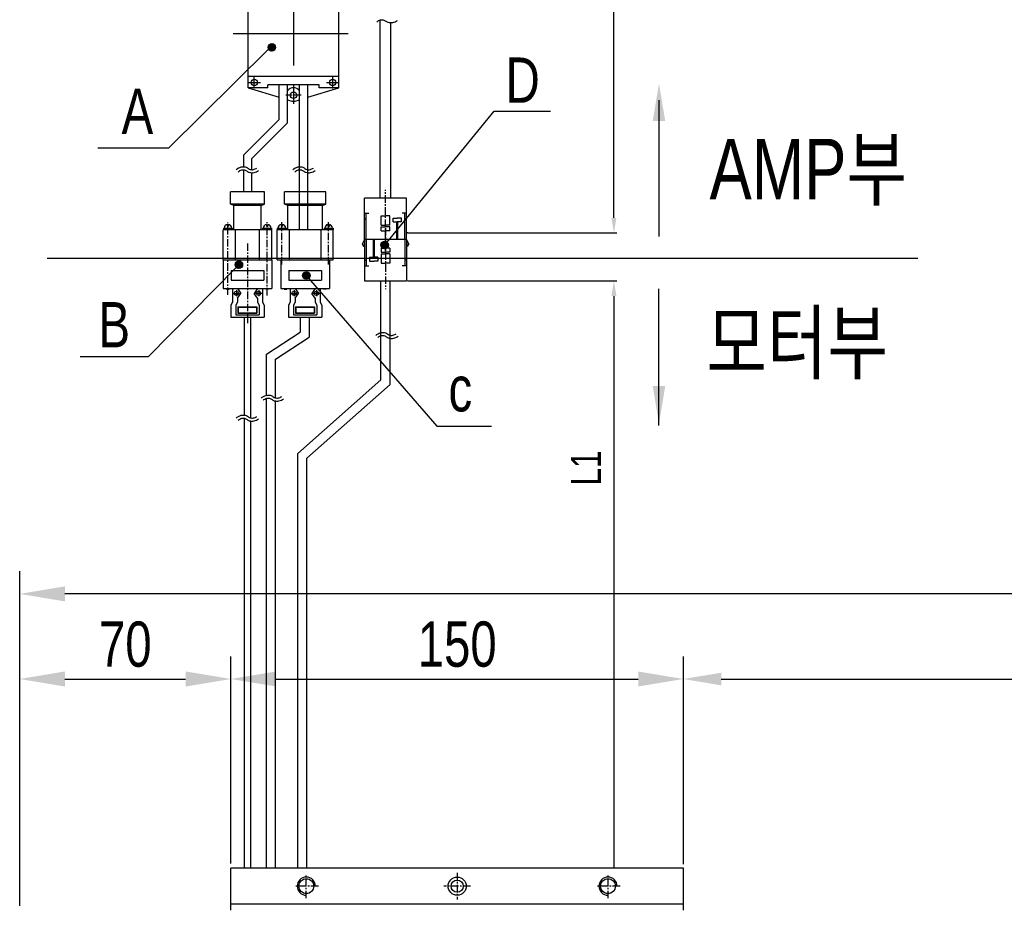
# Model space of a CAD drawing. Extents: x -21 to 1900, y -28 to 1322.
# Tile 4 of 21: x 185 to 512, y 797 to 1092. Entities that reach past the tile are written whole.
import ezdxf

# ---------------------------------------------------------------- set-up
doc = ezdxf.new("R2010")
doc.units = 0
doc.header["$LTSCALE"] = 2
doc.header["$MEASUREMENT"] = 0
for name, pattern in [('CENTER', [2, 1.25, -0.25, 0.25, -0.25]), ('CENTER2', [28.575, 19.05, -3.175, 3.175, -3.175]), ('PHANTOM', [2.5, 1.25, -0.25, 0.25, -0.25, 0.25, -0.25])]:
    doc.linetypes.add(name, pattern=pattern)
doc.layers.get('0').update_dxf_attribs({"linetype": 'CONTINUOUS'})
doc.layers.get('DEFPOINTS').update_dxf_attribs({"linetype": 'CONTINUOUS'})
for name, color, linetype in [('1', 3, 'CENTER'), ('2', 4, 'CONTINUOUS'), ('C', 1, 'CENTER2'), ('CENTER', 1, 'CENTER'), ('CENTERLINE', 3, 'CENTER'), ('D', 4, 'CONTINUOUS')]:
    doc.layers.add(name, color=color, linetype=linetype)
doc.styles.add('ROMANS', font='ROMANS.shx', dxfattribs={"width": 0.8})
doc.styles.get("Standard").update_dxf_attribs({"font": 'Gulim.ttf', "width": 0.8})
doc.dimstyles.new('ISO-25', dxfattribs={"dimscale": 4, "dimtxt": 2.5, "dimasz": 2.5, "dimexe": 1.25, "dimexo": 0.25, "dimtad": 1, "dimdsep": 46, "dimtxsty": 'ROMANS', "dimcen": 2.5, "dimclrd": 4, "dimclre": 4, "dimadec": 0, "dimazin": 0, "dimtfac": 1, "dimtmove": 0, "dimatfit": 3, "dimfxl": 0, "dimlwd": 9, "dimlwe": 9, "dimarcsym": 0})

# ---------------------------------------------------------------- blocks, each defined once
blk = doc.blocks.new('*D6')
at = {"color": 4, "lineweight": 25}
for p, q in [((405.2, 812.42), (405.2, 880.07)), ((1225.2, 812.42), (1225.2, 880.07)), ((417.7, 873.82), (1212.7, 873.82))]:
    blk.add_line(p, q, dxfattribs=at)
at = {"color": 4}
for points in [[(417.7, 875.9), (417.7, 871.73), (405.2, 873.82)], [(1212.7, 875.9), (1212.7, 871.73), (1225.2, 873.82)]]:
    blk.add_solid(points, dxfattribs=at)
at = {"layer": 'DEFPOINTS', "color": 0}
for p in [(1225.2, 873.82), (405.2, 811.17), (1225.2, 811.17)]:
    blk.add_point(p, dxfattribs=at)
at = {"color": 4, "insert": (815.2, 883.37), "char_height": 12.5, "attachment_point": 5}
blk.add_mtext('Stroke', dxfattribs=at)
blk = doc.blocks.new('*D7')
at = {"color": 4, "lineweight": 25}
for p, q in [((185.2, 798.67), (185.2, 909.53)), ((1295.2, 798.67), (1295.2, 909.53)), ((1280.2, 902.03), (200.2, 902.03))]:
    blk.add_line(p, q, dxfattribs=at)
at = {"color": 4}
for points in [[(200.2, 904.53), (200.2, 899.53), (185.2, 902.03)], [(1280.2, 904.53), (1280.2, 899.53), (1295.2, 902.03)]]:
    blk.add_solid(points, dxfattribs=at)
at = {"layer": 'DEFPOINTS', "color": 0}
for p in [(185.2, 902.03), (185.2, 797.17), (1295.2, 797.17)]:
    blk.add_point(p, dxfattribs=at)
at = {"color": 4, "insert": (740.2, 913.49), "char_height": 15, "attachment_point": 5}
blk.add_mtext('L=Stroke+290', dxfattribs=at)
blk = doc.blocks.new('*D12')
at = {"color": 4, "lineweight": 25}
for p, q in [((255.2, 812.67), (255.2, 881.32)), ((405.2, 812.67), (405.2, 881.32)), ((270.2, 873.82), (390.2, 873.82))]:
    blk.add_line(p, q, dxfattribs=at)
at = {"color": 4}
for points in [[(270.2, 876.32), (270.2, 871.32), (255.2, 873.82)], [(390.2, 876.32), (390.2, 871.32), (405.2, 873.82)]]:
    blk.add_solid(points, dxfattribs=at)
at = {"layer": 'DEFPOINTS', "color": 0}
for p in [(405.2, 873.82), (255.2, 811.17), (405.2, 811.17)]:
    blk.add_point(p, dxfattribs=at)
at = {"color": 4, "insert": (330.2, 885.28), "char_height": 15, "attachment_point": 5}
blk.add_mtext('150', dxfattribs=at)
blk = doc.blocks.new('*D13')
at = {"color": 4, "lineweight": 25}
for p, q in [((185.2, 798.67), (185.2, 881.32)), ((255.2, 812.67), (255.2, 881.32)), ((200.2, 873.82), (240.2, 873.82))]:
    blk.add_line(p, q, dxfattribs=at)
at = {"color": 4}
for points in [[(200.2, 876.32), (200.2, 871.32), (185.2, 873.82)], [(240.2, 876.32), (240.2, 871.32), (255.2, 873.82)]]:
    blk.add_solid(points, dxfattribs=at)
at = {"layer": 'DEFPOINTS', "color": 0}
for p in [(255.2, 873.82), (255.2, 811.17), (185.2, 797.17)]:
    blk.add_point(p, dxfattribs=at)
at = {"color": 4, "insert": (220.2, 885.27), "char_height": 15, "attachment_point": 5}
blk.add_mtext('70', dxfattribs=at)
blk = doc.blocks.new('M6-b')
blk.add_circle((0, 0), 2.46)
at = {"layer": 'CENTERLINE'}
for p, q in [((0, -4), (0, 4)), ((-4, 0), (4, 0))]:
    blk.add_line(p, q, dxfattribs=at)
at = {"layer": 'D'}
blk.add_arc((0, 0), 3, 270, 180, dxfattribs=at)

msp = doc.modelspace()

# ---------------------------------------------------------------- hatches: boundary and pattern name
at = {"layer": '2'}
h = msp.add_hatch(dxfattribs=at)
h.set_pattern_fill('ANSI31', color=256, scale=0.05, style=0)
h.set_pattern_definition([(315, (-1404.60219, 1657.4178), (-0.112253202, -0.112253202), [])])
h.paths.add_polyline_path([(270.02163, 1083.10791, 1), (267.52163, 1083.10791, 1)])
h = msp.add_hatch(dxfattribs=at)
h.set_pattern_fill('ANSI31', color=256, scale=0.05, style=0)
h.set_pattern_definition([(315, (-1367.2102, 1591.9266), (-0.112253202, -0.112253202), [])])
h.paths.add_polyline_path([(307.41361, 1017.61672, 1), (304.91361, 1017.61672, 1)])
h = msp.add_hatch(dxfattribs=at)
h.set_pattern_fill('ANSI31', color=256, scale=0.05, style=0)
h.set_pattern_definition([(315, (-1415.52486, 1585.41573), (-0.112253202, -0.112253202), [])])
h.paths.add_polyline_path([(259.09895, 1011.10585, 1), (256.59895, 1011.10585, 1)])
h = msp.add_hatch(dxfattribs=at)
h.set_pattern_fill('ANSI31', color=256, scale=0.05, style=0)
h.set_pattern_definition([(315, (-1393.17068, 1581.83223), (-0.112253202, -0.112253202), [])])
h.paths.add_polyline_path([(281.45313, 1007.52235, 1), (278.95313, 1007.52235, 1)])

# ---------------------------------------------------------------- linework, layer by layer
at = {"color": 6}
for p, q in [((382.15151, 1026.63706), (382.15151, 1134.03016)), ((313.69031, 1021.63706), (383.15151, 1021.63706)), ((194.25355, 1013.30474), (482.90413, 1013.30474)), ((313.69031, 1005.73481), (383.15151, 1005.73481)), ((382.15151, 1000.73481), (382.15151, 811.172))]:
    msp.add_line(p, q, dxfattribs=at)
for p, q in [((260.95056, 1069.75163), (260.95056, 1105.75163)), ((290.95056, 1069.75163), (290.95056, 1105.75163)), ((304.69031, 1033.13481), (304.69031, 1092.2084)), ((308.19031, 1033.13481), (308.19031, 1091.33229)), ((290.95056, 1073.50163), (260.95056, 1073.50163)), ((284.45056, 1070.75163), (267.45056, 1070.75163)), ((267.45056, 1069.75163), (267.45056, 1070.75163)), ((271.20056, 1059.25163), (271.20056, 1070.75163)), ((273.95056, 1058.11254), (273.95056, 1070.75163)), ((277.95056, 1043.57065), (277.95056, 1070.75163)), ((280.70056, 1042.60579), (280.70056, 1070.75163)), ((284.45056, 1069.75163), (284.45056, 1070.75163)), ((260.95056, 1069.75163), (271.20056, 1066.61403)), ((267.45056, 1069.75163), (260.95056, 1069.75163)), ((280.70056, 1066.61403), (290.95056, 1069.75163)), ((290.95056, 1069.75163), (284.45056, 1069.75163)), ((273.95056, 1065.77224), (275.36516, 1065.33922)), ((276.53597, 1065.33922), (277.95056, 1065.77224)), ((271.20056, 1059.25163), (259.333, 1047.38406)), ((273.95056, 1058.11254), (262.083, 1046.24498)), ((277.95056, 1022.70198), (277.95056, 1051.2556)), ((280.70056, 1022.70198), (280.70056, 1051.2556)), ((259.333, 1047.38406), (259.333, 1043.57227)), ((262.083, 1046.24498), (262.083, 1042.59155)), ((259.333, 1043.7085), (259.333, 1043.57227)), ((259.333, 1042.57211), (259.333, 1035.20198)), ((262.083, 1043.7085), (262.083, 1042.59155)), ((262.083, 1041.59032), (262.083, 1035.20198)), ((277.95056, 1035.20198), (277.95056, 1042.56966)), ((280.70056, 1035.20198), (280.70056, 1041.60002)), ((266.333, 1035.20198), (255.083, 1035.20198)), ((255.083, 1031.20198), (255.083, 1035.20198)), ((266.333, 1031.20198), (266.333, 1035.20198)), ((286.70529, 1035.20198), (272.95529, 1035.20198)), ((272.95529, 1031.20198), (272.95529, 1035.20198)), ((286.70529, 1031.20198), (286.70529, 1035.20198)), ((299.51531, 1019.43481), (299.51531, 1033.13481)), ((313.36531, 1033.13481), (299.51531, 1033.13481)), ((313.36531, 1019.43481), (313.36531, 1033.13481)), ((266.333, 1031.20198), (255.083, 1031.20198)), ((256.208, 1030.70198), (255.083, 1031.20198)), ((265.208, 1030.70198), (256.208, 1030.70198)), ((256.208, 1022.70198), (256.208, 1030.70198)), ((265.208, 1030.70198), (266.333, 1031.20198)), ((265.208, 1022.70198), (265.208, 1030.70198)), ((286.70529, 1031.20198), (272.95529, 1031.20198)), ((274.08029, 1030.70198), (272.95529, 1031.20198)), ((285.58029, 1030.70198), (274.08029, 1030.70198)), ((274.08029, 1022.70198), (274.08029, 1030.70198)), ((285.58029, 1030.70198), (286.70529, 1031.20198)), ((285.58029, 1022.70198), (285.58029, 1030.70198)), ((299.51531, 1028.14608), (300.94244, 1028.14608)), ((300.0789, 1019.43481), (300.0789, 1028.14608)), ((313.36531, 1028.14608), (311.93817, 1028.14608)), ((312.80171, 1019.43481), (312.80171, 1028.14608)), ((299.51531, 1026.25689), (299.90291, 1026.25689)), ((305.01204, 1027.30209), (306.44031, 1027.30209)), ((305.01204, 1024.17843), (305.01204, 1027.30209)), ((307.86858, 1027.30209), (306.44031, 1027.30209)), ((307.86858, 1024.17843), (307.86858, 1027.30209)), ((308.9296, 1025.29295), (308.9296, 1026.57811)), ((308.9296, 1026.57811), (310.35787, 1026.57811)), ((308.9296, 1025.29295), (310.35787, 1025.29295)), ((310.2483, 1019.43481), (310.2483, 1025.29295)), ((311.78614, 1026.57811), (310.35787, 1026.57811)), ((311.78614, 1025.29295), (310.35787, 1025.29295)), ((310.56311, 1019.43481), (310.56311, 1025.29295)), ((311.78614, 1025.29295), (311.78614, 1026.57811)), ((313.36531, 1026.25689), (312.9777, 1026.25689)), ((252.658, 1012.70198), (252.658, 1022.70198)), ((268.758, 1022.70198), (252.658, 1022.70198)), ((252.708, 1023.20198), (255.708, 1023.20198)), ((252.708, 1023.20198), (252.708, 1022.70198)), ((253.958, 1024.42673), (253.958, 1023.90909)), ((253.958, 1023.90909), (254.458, 1023.90909)), ((254.458, 1024.42673), (254.458, 1023.90909)), ((255.708, 1023.20198), (255.708, 1022.70198)), ((256.708, 1012.70198), (256.708, 1022.70198)), ((264.708, 1012.70198), (264.708, 1022.70198)), ((265.708, 1023.20198), (268.708, 1023.20198)), ((265.708, 1023.20198), (265.708, 1022.70198)), ((266.958, 1024.42673), (266.958, 1023.90909)), ((266.958, 1023.90909), (267.458, 1023.90909)), ((267.458, 1024.42673), (267.458, 1023.90909)), ((268.708, 1023.20198), (268.708, 1022.70198)), ((268.758, 1012.70198), (268.758, 1022.70198)), ((270.58029, 1023.20198), (273.58029, 1023.20198)), ((270.58029, 1023.20198), (270.58029, 1022.70198)), ((289.08029, 1022.70198), (270.58029, 1022.70198)), ((270.58029, 1012.70198), (270.58029, 1022.70198)), ((271.83029, 1024.42673), (271.83029, 1023.90909)), ((271.83029, 1023.90909), (272.33029, 1023.90909)), ((272.33029, 1024.42673), (272.33029, 1023.90909)), ((273.58029, 1023.20198), (273.58029, 1022.70198)), ((274.58029, 1012.70198), (274.58029, 1022.70198)), ((285.08029, 1012.70198), (285.08029, 1022.70198)), ((286.08029, 1023.20198), (289.08029, 1023.20198)), ((286.08029, 1023.20198), (286.08029, 1022.70198)), ((287.33029, 1024.42673), (287.33029, 1023.90909)), ((287.33029, 1023.90909), (287.83029, 1023.90909)), ((287.83029, 1024.42673), (287.83029, 1023.90909)), ((289.08029, 1023.20198), (289.08029, 1022.70198)), ((289.08029, 1012.70198), (289.08029, 1022.70198)), ((305.01204, 1024.17843), (306.44031, 1024.17843)), ((305.01204, 1023.60439), (306.44031, 1023.60439)), ((305.01204, 1022.31922), (305.01204, 1023.60439)), ((305.01204, 1022.31922), (306.44031, 1022.31922)), ((307.86858, 1024.17843), (306.44031, 1024.17843)), ((307.86858, 1023.60439), (306.44031, 1023.60439)), ((307.86858, 1022.31922), (306.44031, 1022.31922)), ((307.86858, 1022.31922), (307.86858, 1023.60439)), ((313.82424, 1021.62993), (313.36531, 1021.62993)), ((299.51531, 1019.43481), (298.65616, 1017.83678)), ((299.51531, 1019.43481), (299.51531, 1005.73481)), ((313.36531, 1019.43481), (299.51531, 1019.43481)), ((300.0789, 1019.43481), (300.0789, 1010.72354)), ((302.31751, 1019.43481), (302.31751, 1013.57667)), ((302.63231, 1019.43481), (302.63231, 1013.57667)), ((312.80171, 1019.43481), (312.80171, 1010.72354)), ((313.36531, 1019.43481), (313.36531, 1005.73481)), ((313.36531, 1019.43481), (314.22445, 1017.83678)), ((298.65616, 1017.83678), (299.05638, 1017.83678)), ((299.05638, 1017.83678), (299.05638, 1017.23969)), ((299.05638, 1017.23969), (299.51531, 1017.23969)), ((305.01204, 1016.5504), (305.01204, 1015.26523)), ((305.01204, 1016.5504), (306.44031, 1016.5504)), ((305.01204, 1015.26523), (306.44031, 1015.26523)), ((307.86858, 1016.5504), (306.44031, 1016.5504)), ((307.86858, 1015.26523), (306.44031, 1015.26523)), ((307.86858, 1016.5504), (307.86858, 1015.26523)), ((313.82424, 1017.23969), (313.36531, 1017.23969)), ((314.22445, 1017.83678), (313.82424, 1017.83678)), ((313.82424, 1017.83678), (313.82424, 1017.23969)), ((252.658, 1012.70198), (252.658, 1003.20198)), ((252.658, 1012.70198), (268.758, 1012.70198)), ((252.708, 1012.70198), (268.708, 1012.70198)), ((268.758, 1012.70198), (268.758, 1003.20198)), ((270.58029, 1012.70198), (289.08029, 1012.70198)), ((271.78029, 1012.70198), (287.88029, 1012.70198)), ((271.78029, 1012.70198), (271.78029, 1003.20198)), ((271.83029, 1012.70198), (287.83029, 1012.70198)), ((287.88029, 1012.70198), (287.88029, 1003.20198)), ((299.51531, 1012.61273), (299.90291, 1012.61273)), ((301.09447, 1013.57667), (302.52274, 1013.57667)), ((301.09447, 1013.57667), (301.09447, 1012.29151)), ((301.09447, 1012.29151), (302.52274, 1012.29151)), ((303.95101, 1013.57667), (302.52274, 1013.57667)), ((303.95101, 1012.29151), (302.52274, 1012.29151)), ((303.95101, 1013.57667), (303.95101, 1012.29151)), ((305.01204, 1014.69119), (305.01204, 1011.56753)), ((305.01204, 1014.69119), (306.44031, 1014.69119)), ((307.86858, 1014.69119), (306.44031, 1014.69119)), ((307.86858, 1014.69119), (307.86858, 1011.56753)), ((313.36531, 1012.61273), (312.9777, 1012.61273)), ((255.2762, 1009.13704), (255.2762, 1005.96663)), ((255.2762, 1009.13704), (266.1398, 1009.13704)), ((266.1398, 1009.13704), (266.1398, 1005.96663)), ((274.3985, 1009.13704), (285.26209, 1009.13704)), ((274.3985, 1009.13704), (274.3985, 1005.96663)), ((285.26209, 1009.13704), (285.26209, 1005.96663)), ((299.51531, 1010.72354), (300.94244, 1010.72354)), ((305.01204, 1011.56753), (306.44031, 1011.56753)), ((307.86858, 1011.56753), (306.44031, 1011.56753)), ((313.36531, 1010.72354), (311.93817, 1010.72354)), ((255.2762, 1005.96663), (266.1398, 1005.96663)), ((274.3985, 1005.96663), (285.26209, 1005.96663)), ((299.51531, 1005.73481), (313.36531, 1005.73481)), ((304.69031, 1005.73481), (308.19031, 1005.73481)), ((252.658, 1003.20198), (268.758, 1003.20198)), ((253.76366, 1003.20198), (253.76366, 1002.97209)), ((253.76366, 1002.97209), (254.66783, 1002.97209)), ((254.66783, 1003.20198), (254.66783, 1002.97209)), ((255.708, 1003.20198), (255.708, 998.80548)), ((257.38178, 1003.20198), (258.50014, 1001.61638)), ((264.03422, 1003.20198), (262.91586, 1001.61638)), ((265.708, 1003.20198), (265.708, 998.80548)), ((266.7338, 1003.20198), (266.7338, 1002.97209)), ((267.63797, 1002.97209), (266.7338, 1002.97209)), ((267.63797, 1003.20198), (267.63797, 1002.97209)), ((271.78029, 1003.20198), (287.88029, 1003.20198)), ((272.88595, 1003.20198), (272.88595, 1002.97209)), ((272.88595, 1002.97209), (273.79012, 1002.97209)), ((273.79012, 1003.20198), (273.79012, 1002.97209)), ((274.83029, 1003.20198), (274.83029, 998.80548)), ((276.50408, 1003.20198), (277.62243, 1001.61638)), ((283.15651, 1003.20198), (282.03816, 1001.61638)), ((284.83029, 1003.20198), (284.83029, 998.80548)), ((285.85609, 1003.20198), (285.85609, 1002.97209)), ((286.76027, 1002.97209), (285.85609, 1002.97209)), ((286.76027, 1003.20198), (286.76027, 1002.97209)), ((255.708, 998.80548), (255.158, 997.56652)), ((257.38178, 998.80548), (256.83178, 997.56652)), ((257.38178, 1000.03078), (258.50014, 1001.61638)), ((257.38178, 1000.03078), (257.38178, 998.80548)), ((264.03422, 1000.03078), (262.91586, 1001.61638)), ((264.03422, 1000.03078), (264.03422, 998.80548)), ((264.03422, 998.80548), (264.58422, 997.56652)), ((265.708, 998.80548), (266.258, 997.56652)), ((274.83029, 998.80548), (274.28029, 997.56652)), ((276.50408, 998.80548), (275.95408, 997.56652)), ((276.50408, 1000.03078), (277.62243, 1001.61638)), ((276.50408, 1000.03078), (276.50408, 998.80548)), ((283.15651, 1000.03078), (282.03816, 1001.61638)), ((283.15651, 1000.03078), (283.15651, 998.80548)), ((283.15651, 998.80548), (283.70651, 997.56652)), ((284.83029, 998.80548), (285.38029, 997.56652)), ((255.158, 997.56652), (255.158, 993.70198)), ((256.83178, 997.56652), (256.83178, 994.5071)), ((257.48475, 997.16624), (257.48475, 995.0364)), ((257.48475, 997.16624), (263.83125, 997.16624)), ((257.58475, 997.06624), (257.58475, 995.1364)), ((257.58475, 997.06624), (263.73125, 997.06624)), ((263.73125, 997.06624), (263.73125, 995.1364)), ((263.83125, 997.16624), (263.83125, 995.0364)), ((264.58422, 997.56652), (264.58422, 994.5071)), ((266.258, 997.56652), (266.258, 993.70198)), ((274.28029, 997.56652), (274.28029, 993.70198)), ((275.95408, 997.56652), (275.95408, 994.5071)), ((276.60704, 997.16624), (276.60704, 995.0364)), ((276.60704, 997.16624), (282.95355, 997.16624)), ((276.70704, 997.06624), (276.70704, 995.1364)), ((276.70704, 997.06624), (282.85355, 997.06624)), ((282.85355, 997.06624), (282.85355, 995.1364)), ((282.95355, 997.16624), (282.95355, 995.0364)), ((283.70651, 997.56652), (283.70651, 994.5071)), ((285.38029, 997.56652), (285.38029, 993.70198)), ((255.158, 993.70198), (266.258, 993.70198)), ((256.83178, 994.5071), (264.58422, 994.5071)), ((257.48475, 995.0364), (263.83125, 995.0364)), ((257.58475, 995.1364), (263.73125, 995.1364)), ((259.658, 961.2259), (259.658, 993.70198)), ((261.758, 960.34699), (261.758, 993.70198)), ((274.28029, 993.70198), (285.38029, 993.70198)), ((275.95408, 994.5071), (283.70651, 994.5071)), ((276.60704, 995.0364), (282.95355, 995.0364)), ((276.70704, 995.1364), (282.85355, 995.1364)), ((278.16289, 993.70198), (278.16289, 988.72212)), ((281.16289, 993.70198), (281.16289, 987.09619)), ((266.958, 981.42147), (278.16289, 988.72212)), ((269.958, 979.79554), (281.16289, 987.09619)), ((266.958, 967.83103), (266.958, 981.42147)), ((269.958, 966.97245), (269.958, 979.79554)), ((277.34684, 948.58169), (304.92374, 972.9997)), ((266.958, 811.172), (266.958, 966.79782)), ((269.958, 811.172), (269.958, 965.95172)), ((259.658, 811.172), (259.658, 960.22667)), ((261.758, 811.172), (261.758, 959.33258)), ((277.34684, 811.172), (277.34684, 948.58169)), ((405.20099, 811.172), (255.20099, 811.172)), ((255.20099, 797.172), (255.20099, 811.172)), ((405.20099, 797.172), (405.20099, 811.172)), ((405.20099, 799.172), (255.20099, 799.172))]:
    msp.add_line(p, q)
at = {"color": 4}
for points in [[(397.07975, 1065.6364), (397.07975, 1020.40291), (397.07975, 1020.40291)], [(397.07975, 957.86307), (397.07975, 1003.09656), (397.07975, 1003.09656)]]:
    msp.add_lwpolyline(points, dxfattribs=at)
for points in [[(280.39684, 811.172), (280.39684, 947.02291), (307.96531, 971.4222), (307.96531, 1005.73481)], [(304.94031, 973.00972), (304.94031, 1005.73481)]]:
    msp.add_lwpolyline(points)
for centre, radius in [((262.95056, 1071.50163), 1.05), ((288.95056, 1071.50163), 1.05), ((275.95056, 1067.25163), 1.075), ((257.00849, 1001.61638), 0.71097), ((264.40751, 1001.61638), 0.71097), ((276.13078, 1001.61638), 0.71097), ((283.52981, 1001.61638), 0.71097), ((330.20099, 805.172), 2)]:
    msp.add_circle(centre, radius)
at = {"color": 7, "linetype": 'Continuous'}
msp.add_circle((330.20099, 805.172), 3, dxfattribs=at)
for centre, radius, start, end in [((275.95056, 1067.25163), 2.5, 36.8698976, 143.1301024), ((275.95056, 1067.25163), 2, 252.9802885, 287.0197115), ((254.208, 1023.20198), 1.25, 101.536959, 180), ((254.208, 1023.20198), 1.25, 0, 78.463041), ((267.208, 1023.20198), 1.25, 101.536959, 180), ((267.208, 1023.20198), 1.25, 0, 78.463041), ((272.08029, 1023.20198), 1.25, 101.536959, 180), ((272.08029, 1023.20198), 1.25, 0, 78.463041), ((287.58029, 1023.20198), 1.25, 101.536959, 180), ((287.58029, 1023.20198), 1.25, 0, 78.463041)]:
    msp.add_arc(centre, radius, start, end)
at = {"color": 4, "linetype": 'PHANTOM'}
for points in [[(394.99642, 1058.6944), (397.07975, 1071.1944), (399.16308, 1058.6944)], [(394.99642, 970.92107), (397.07975, 958.42107), (399.16308, 970.92107)]]:
    msp.add_solid(points, dxfattribs=at)
at = {"color": 6}
for points in [[(381.31817, 1026.63706), (382.98484, 1026.63706), (382.15151, 1021.63706)], [(381.31817, 1000.73481), (382.98484, 1000.73481), (382.15151, 1005.73481)]]:
    msp.add_solid(points, dxfattribs=at)
at = {"layer": '1'}
for p, q in [((278.52556, 1067.25163), (273.37556, 1067.25163)), ((254.208, 1001.09982), (254.208, 1025.20198)), ((267.208, 1000.89967), (267.208, 1025.20198)), ((272.08029, 1011.20198), (272.08029, 1025.20198)), ((287.58029, 1011.20198), (287.58029, 1025.20198))]:
    msp.add_line(p, q, dxfattribs=at)
at = {"layer": '2'}
for p, q in [((280.20313, 1007.52235), (323.45054, 957.56317)), ((323.45054, 957.56317), (341.60004, 957.56317)), ((333.2009, 805.19555), (333.17735, 805.172))]:
    msp.add_line(p, q, dxfattribs=at)
for points in [[(267.66844, 1082.52013), (234.54072, 1049.77009), (211.10197, 1049.77009)], [(307.00581, 1018.54041), (342.48228, 1061.98211), (351.87966, 1061.98211), (361.16397, 1061.98211)], [(256.96507, 1010.22197), (227.7396, 980.61459), (224.90111, 980.61459), (205.2149, 980.61459)]]:
    msp.add_lwpolyline(points, dxfattribs=at)
for centre in [(268.77163, 1083.10791), (306.16361, 1017.61672), (257.84895, 1011.10585), (280.20313, 1007.52235)]:
    msp.add_circle(centre, 1.25, dxfattribs=at)
at = {"layer": 'C'}
for p, q in [((275.95056, 1115.25163), (275.95056, 1060.25163)), ((255.95056, 1087.75163), (295.95056, 1087.75163)), ((260.90056, 1071.50163), (265.00056, 1071.50163)), ((262.95056, 1069.45163), (262.95056, 1073.55163)), ((286.90056, 1071.50163), (291.00056, 1071.50163)), ((288.95056, 1069.45163), (288.95056, 1073.55163))]:
    msp.add_line(p, q, dxfattribs=at)
at = {"layer": 'CENTER'}
for p, q in [((306.44031, 1015.62221), (306.44031, 1035.90338)), ((306.44031, 1023.24741), (306.44031, 1002.96624)), ((260.708, 1018.18501), (260.708, 991.48164)), ((257.00849, 1002.63634), (257.00849, 1000.67289)), ((264.40751, 1002.63634), (264.40751, 1000.67289)), ((276.13078, 1002.63634), (276.13078, 1000.67289)), ((283.52981, 1002.63634), (283.52981, 1000.67289)), ((255.97077, 1001.61638), (258.0384, 1001.61638)), ((265.44523, 1001.61638), (263.3776, 1001.61638)), ((275.09306, 1001.61638), (277.16069, 1001.61638)), ((284.56752, 1001.61638), (282.49989, 1001.61638))]:
    msp.add_line(p, q, dxfattribs=at)
at = {"layer": 'CENTERLINE'}
for p, q in [((330.20099, 809.6066), (330.20099, 800.7374)), ((334.63559, 805.172), (325.76639, 805.172))]:
    msp.add_line(p, q, dxfattribs=at)
at = {"layer": 'D'}
for points in [[(303.61438, 1091.59009, -0.132643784), (304.81888, 1092.24231, -0.147844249), (305.94189, 1092.17369, -0.083814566), (306.3339, 1091.94829, 0.098584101), (307.26775, 1091.44715, 0.126843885), (308.84433, 1091.37827, 0.110188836), (310.36579, 1092.07269, 0.110188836)], [(256.9486, 1042.59285, -0.132643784), (258.6116, 1043.49334, -0.147844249), (260.31225, 1043.38943, -0.083814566), (260.99288, 1042.99808, 0.098584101), (261.58261, 1042.6816, 0.126843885), (262.66032, 1042.63452, 0.110188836), (263.78563, 1043.14813)], [(257.63754, 1041.86804, -0.132643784), (258.84205, 1042.52026, -0.147844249), (259.96505, 1042.45164, -0.083814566), (260.35707, 1042.22624, 0.098584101), (261.29091, 1041.72509, 0.126843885), (262.8675, 1041.65622, 0.110188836), (264.38896, 1042.35063, 0.110188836)], [(275.71572, 1042.59285, -0.132643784), (277.37872, 1043.49334, -0.147844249), (279.07937, 1043.38943, -0.083814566), (279.76, 1042.99808, 0.098584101), (280.34973, 1042.6816, 0.126843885), (281.42744, 1042.63452, 0.110188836), (282.55275, 1043.14813)], [(276.40466, 1041.86804, -0.132643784), (277.60917, 1042.52026, -0.147844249), (278.73217, 1042.45164, -0.083814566), (279.12419, 1042.22624, 0.098584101), (280.05803, 1041.72509, 0.126843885), (281.63462, 1041.65622, 0.110188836), (283.15608, 1042.35063, 0.110188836)], [(303.18643, 987.69136, -0.132643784), (304.84943, 988.59186, -0.147844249), (306.55008, 988.48794, -0.083814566), (307.23071, 988.09659, 0.098584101), (307.82044, 987.78012, 0.126843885), (308.89815, 987.73304, 0.110188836), (310.02346, 988.24664)], [(303.87537, 986.96655, -0.132643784), (305.07987, 987.61877, -0.147844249), (306.20288, 987.55015, -0.083814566), (306.59489, 987.32475, 0.098584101), (307.52874, 986.82361, 0.126843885), (309.10532, 986.75473, 0.110188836), (310.62678, 987.44915, 0.110188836)], [(265.21735, 966.91325, -0.132643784), (266.88036, 967.81374, -0.147844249), (268.58101, 967.70983, -0.083814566), (269.26164, 967.31848, 0.098584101), (269.85137, 967.002, 0.126843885), (270.92908, 966.95492, 0.110188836), (272.05439, 967.46853)], [(265.9063, 966.18844, -0.132643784), (267.1108, 966.84066, -0.147844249), (268.23381, 966.77204, -0.083814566), (268.62582, 966.54664, 0.098584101), (269.55967, 966.04549, 0.126843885), (271.13625, 965.97662, 0.110188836), (272.65771, 966.67103, 0.110188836)], [(256.9486, 960.29239, -0.132643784), (258.6116, 961.19289, -0.147844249), (260.31225, 961.08897, -0.083814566), (260.99288, 960.69762, 0.098584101), (261.58261, 960.38115, 0.126843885), (262.66032, 960.33407, 0.110188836), (263.78563, 960.84767)], [(257.63754, 959.56758, -0.132643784), (258.84205, 960.2198, -0.147844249), (259.96505, 960.15118, -0.083814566), (260.35707, 959.92578, 0.098584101), (261.29091, 959.42463, 0.126843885), (262.8675, 959.35576, 0.110188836), (264.38896, 960.05017, 0.110188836)]]:
    msp.add_lwpolyline(points, format="xyb", dxfattribs=at)

# ---------------------------------------------------------------- block references
at = {"rotation": 90}
for p in [(280.20099, 805.172), (380.20099, 805.172)]:
    msp.add_blockref('M6-b', p, dxfattribs=at)

# ---------------------------------------------------------------- texts
at = {"color": 4, "char_height": 20, "attachment_point": 7}
for s, insert in [('{\\f굴림|b0|i0|c129|p49;\\C4;AMP부}', (413.85401, 1030.68852)), ('{\\f굴림|b0|i0|c129|p49;\\C4;모터부}', (412.7528, 973.14965))]:
    msp.add_mtext(s, dxfattribs=dict(at, insert=insert))
at = {"color": 6, "insert": (372.88685, 943.70593), "char_height": 10, "attachment_point": 5, "rotation": 90}
msp.add_mtext('L1', dxfattribs=at)
at = {"layer": '2', "char_height": 15}
for s, insert, attachment_point in [('D', (346.24866, 1064.77404), 7), ('A', (229.44914, 1054.45686), 9), ('B', (221.79149, 983.72015), 9), ('c', (327.32108, 962.27169), 7)]:
    msp.add_mtext(s, dxfattribs=dict(at, insert=insert, attachment_point=attachment_point))

# ---------------------------------------------------------------- dimensions: what is measured, and where the dimension line sits
for base, p1, p2, text, override, picture, middle in [((185.20099, 902.03491), (1295.20099, 797.172), (185.20099, 797.172), 'L=Stroke+290', {"dimscale": 6, "dimdec": 4, "dimtxsty": 'Standard', "dimclrt": 4, "dimtdec": 4, "dimlwd": 25, "dimlwe": 25}, '*D7', (740.20099, 913.49463)), ((1225.20099, 873.81574), (405.20099, 811.172), (1225.20099, 811.172), 'Stroke', {"dimscale": 5, "dimdec": 4, "dimtxsty": 'Standard', "dimclrt": 4, "dimtdec": 4, "dimlwd": 25, "dimlwe": 25}, '*D6', (815.20099, 883.36551))]:
    dim = msp.add_linear_dim(base=base, p1=p1, p2=p2, text=text, dimstyle='ISO-25', override=override)
    dim.commit()
    dim.dimension.update_dxf_attribs({"geometry": picture, "text_midpoint": middle})
for base, p1, p2, picture, middle in [((255.20099, 873.81574), (185.20099, 797.172), (255.20099, 811.172), '*D13', (220.20099, 885.26548)), ((405.20099, 873.81574), (255.20099, 811.172), (405.20099, 811.172), '*D12', (330.20099, 885.27546))]:
    dim = msp.add_linear_dim(base=base, p1=p1, p2=p2, dimstyle='ISO-25', override={"dimscale": 6, "dimdec": 4, "dimtxsty": 'Standard', "dimclrt": 4, "dimtdec": 4, "dimlwd": 25, "dimlwe": 25})
    dim.commit()
    dim.dimension.update_dxf_attribs({"geometry": picture, "text_midpoint": middle})

doc.saveas('drawing.dxf')
